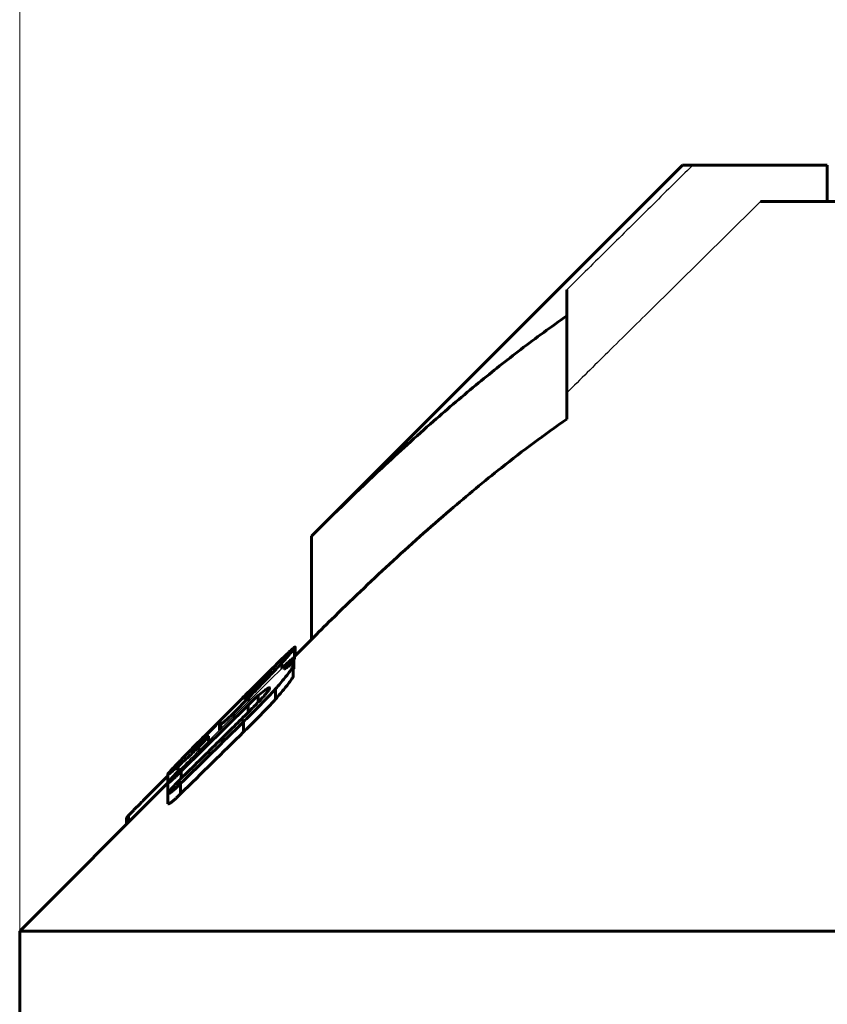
# Model space of a CAD drawing. Header units: millimetres. Extents: x 0 to 594, y 0 to 420.
# Tile 8 of 24: x 125 to 136, y 258 to 271. Entities that reach past the tile are written whole.
import ezdxf

# ---------------------------------------------------------------- set-up
doc = ezdxf.new("R2010")
doc.units = ezdxf.units.MM
for name, pattern in [('K5LT-1', [0]), ('K5LT_BASIC', [0]), ('K5LT_THIN', [0])]:
    doc.linetypes.add(name, pattern=pattern)
doc.layers.add('Системный слой', color=7, linetype='Continuous')
doc.layers.add('Системный слой (1)', color=7, linetype='Continuous', true_color=0x6c6c6c)
doc.styles.add('KDIMTEXTSTYLE', font='txt', dxfattribs={"width": 0.96, "oblique": 15, "height": 5})
doc.styles.add('KTEXTSTYLE', font='txt', dxfattribs={"width": 0.96, "height": 5})
doc.dimstyles.new('KDIMSTYLE (1.00)', dxfattribs={"dimtxt": 5, "dimasz": 1, "dimexe": 2, "dimexo": 0, "dimgap": 1, "dimtad": 1, "dimtxsty": 'KDIMTEXTSTYLE', "dimsah": 1, "dimcen": 0, "dimdle": 1, "dimadec": 0, "dimazin": 0, "dimtfac": 0.667, "dimtmove": 0, "dimatfit": 3, "dimfxl": 1, "dimtvp": 1, "dimtolj": 1, "dimtzin": 0, "dimarcsym": 0})

# ---------------------------------------------------------------- blocks, each defined once
blk = doc.blocks.new('U0')
at = {"layer": 'Системный слой (1)', "color": 150, "linetype": 'K5LT_BASIC', "lineweight": 60, "true_color": 0x0080ff}
for p, q in [((128.5, 262.21), (128.504, 262.216)), ((128.504, 262.216), (128.507, 262.221)), ((128.507, 262.221), (128.508, 262.224))]:
    blk.add_line(p, q, dxfattribs=at)
blk = doc.blocks.new('U2')
at = {"layer": 'Системный слой (1)', "color": 150, "linetype": 'K5LT_BASIC', "lineweight": 60, "true_color": 0x0080ff}
for p, q in [((126.782, 260.634), (126.782, 260.633)), ((126.782, 260.633), (126.782, 260.632)), ((126.782, 260.632), (126.783, 260.632))]:
    blk.add_line(p, q, dxfattribs=at)
blk = doc.blocks.new('U5')
at = {"layer": 'Системный слой (1)', "color": 150, "linetype": 'K5LT_BASIC', "lineweight": 60, "true_color": 0x0080ff}
for p, q in [((128.508, 262.347), (128.512, 262.353)), ((128.512, 262.353), (128.515, 262.357)), ((128.515, 262.357), (128.516, 262.36))]:
    blk.add_line(p, q, dxfattribs=at)
blk = doc.blocks.new('U9')
at = {"layer": 'Системный слой (1)', "color": 150, "linetype": 'K5LT_BASIC', "lineweight": 60, "true_color": 0x0080ff}
for p, q in [((126.783, 260.517), (126.783, 260.516)), ((126.783, 260.516), (126.784, 260.516)), ((126.784, 260.516), (126.784, 260.515))]:
    blk.add_line(p, q, dxfattribs=at)
blk = doc.blocks.new('U12')
at = {"layer": 'Системный слой (1)', "color": 150, "linetype": 'K5LT_BASIC', "lineweight": 60, "true_color": 0x0080ff}
for p, q in [((128.516, 262.392), (128.751, 262.626)), ((124.751, 258.626), (126.782, 260.657))]:
    blk.add_line(p, q, dxfattribs=at)
blk = doc.blocks.new('D0')
at = {"layer": 'Системный слой (1)'}
for points in [[(124.751, 275.823), (129.751, 276.481), (129.251, 275.823), (129.751, 275.165)], [(164.751, 275.823), (159.751, 276.481), (160.251, 275.823), (159.751, 275.165)]]:
    blk.add_hatch(color=7, dxfattribs=at).paths.add_polyline_path(points)
at = {"layer": 'Системный слой (1)', "color": 7, "linetype": 'K5LT_THIN', "lineweight": 18}
for p, q in [((124.751, 258.626), (124.751, 277.823)), ((164.751, 258.626), (164.751, 277.823)), ((124.751, 275.823), (129.751, 276.481)), ((129.751, 276.481), (129.251, 275.823)), ((160.251, 275.823), (159.751, 276.481)), ((159.751, 276.481), (164.751, 275.823)), ((129.751, 275.165), (124.751, 275.823)), ((124.751, 275.823), (164.751, 275.823)), ((129.251, 275.823), (129.751, 275.165)), ((164.751, 275.823), (159.751, 275.165)), ((159.751, 275.165), (160.251, 275.823))]:
    blk.add_line(p, q, dxfattribs=at)
blk.add_wipeout([(140.732, 276.823), (140.732, 284.205), (148.448, 284.205), (148.448, 276.823)]).dxf.layer = 'Системный слой (1)'
at = {"layer": 'Системный слой (1)', "color": 7, "insert": (140.732, 283.411), "char_height": 5, "attachment_point": 1, "style": 'KTEXTSTYLE'}
blk.add_mtext('\\fArial|b0|c204|p34;\\H5.0;\\W1.000;\\Q15;\\fGOST Type AU|b0|i0|c204|p34;\\Q15;\\W0.960;40', dxfattribs=at)
blk = doc.blocks.new('KDIMARROW_01')
at = {"layer": 'Системный слой'}
blk.add_hatch(color=0, dxfattribs=at).paths.add_polyline_path([(-5, -0.658), (0, 0), (-5, 0.658), (-4.5, 0)])
at = {"layer": 'Системный слой', "color": 0, "linetype": 'K5LT_THIN', "lineweight": 18}
for p, q in [((-4.5, 0), (-5, 0.658)), ((-5, 0.658), (0, 0)), ((0, 0), (-5, -0.658)), ((-5, -0.658), (-4.5, 0))]:
    blk.add_line(p, q, dxfattribs=at)
at = {"layer": 'Системный слой (1)', "color": 0, "linetype": 'K5LT_THIN', "lineweight": 18}
blk.add_line((305.918, 124.034), (303.918, 124.034), dxfattribs=at)

msp = doc.modelspace()

# ---------------------------------------------------------------- linework, layer by layer
at = {"layer": 'Системный слой (1)', "color": 150, "linetype": 'K5LT_BASIC', "lineweight": 60, "true_color": 0x0080ff}
for p, q in [((128.751, 264.041), (133.836, 269.126)), ((133.836, 269.126), (133.978, 269.126)), ((135.82, 269.126), (133.978, 269.126)), ((135.82, 268.626), (135.82, 269.126)), ((134.905, 268.626), (143.001, 268.626)), ((132.251, 267.419), (132.251, 267.06)), ((132.251, 265.646), (132.251, 267.06)), ((128.751, 262.626), (128.751, 264.041)), ((128.528, 262.404), (128.528, 262.521)), ((128.516, 262.504), (128.516, 262.501)), ((128.516, 262.36), (128.516, 262.501)), ((128.265, 262.276), (128.265, 262.279)), ((128.343, 262.227), (128.343, 262.301)), ((128.5, 262.284), (128.5, 262.267)), ((128.5, 262.126), (128.5, 262.267)), ((128.508, 262.374), (128.508, 262.366)), ((128.508, 262.224), (128.508, 262.366)), ((128.194, 262.186), (128.194, 262.182)), ((128.387, 262.226), (128.377, 262.216)), ((128.377, 262.216), (128.377, 262.214)), ((128.387, 262.221), (128.387, 262.226)), ((127.83, 261.846), (127.689, 261.706)), ((127.83, 261.845), (127.83, 261.846)), ((127.837, 261.844), (127.88, 261.887)), ((127.837, 261.802), (127.837, 261.844)), ((127.88, 261.845), (127.88, 261.887)), ((128.02, 261.764), (128.02, 261.855)), ((128.257, 261.805), (128.257, 261.946)), ((127.881, 261.725), (126.965, 260.817)), ((127.689, 261.706), (127.559, 261.575)), ((127.89, 261.827), (127.68, 261.615)), ((127.689, 261.705), (127.689, 261.706)), ((127.853, 261.818), (127.837, 261.802)), ((127.881, 261.624), (127.881, 261.725)), ((127.89, 261.778), (127.89, 261.827)), ((127.679, 261.569), (127.68, 261.615)), ((127.496, 261.503), (127.488, 261.495)), ((127.488, 261.379), (127.488, 261.495)), ((127.496, 261.387), (127.496, 261.503)), ((127.506, 261.397), (127.506, 261.466)), ((127.82, 261.356), (127.82, 261.498)), ((127.339, 261.299), (127.339, 261.296)), ((127.339, 261.231), (127.339, 261.296)), ((127.208, 261.154), (127.192, 261.138)), ((127.208, 261.101), (127.208, 261.154)), ((126.957, 260.712), (127.149, 260.901)), ((126.975, 260.985), (126.975, 260.988)), ((126.782, 260.634), (126.782, 260.775)), ((126.783, 260.779), (126.783, 260.781)), ((126.921, 260.815), (126.921, 260.883)), ((126.965, 260.72), (126.965, 260.817)), ((126.782, 260.754), (126.469, 260.442)), ((126.783, 260.658), (126.783, 260.659)), ((126.783, 260.517), (126.783, 260.658)), ((126.957, 260.508), (126.957, 260.649)), ((126.783, 260.371), (126.783, 260.512)), ((126.216, 260.092), (126.216, 260.178)), ((126.243, 260.118), (126.243, 260.21)), ((124.751, 258.626), (164.751, 258.626)), ((124.751, 249.626), (124.751, 258.626))]:
    msp.add_line(p, q, dxfattribs=at)
msp.add_arc((1142.231, -771.391), 1447.618, 134.486794, 134.534704, dxfattribs=at)
at = {"layer": 'Системный слой (1)', "color": 7, "linetype": 'K5LT-1'}
for points, knots in [([(133.978, 269.126), (133.881, 269.031), (133.686, 268.839), (133.302, 268.459), (132.823, 267.985), (132.441, 267.608), (132.251, 267.419)], [0, 0, 0, 0, 0.265357, 0.530715, 1.053192, 1.575669, 1.575669, 1.575669, 1.575669]), ([(134.905, 268.626), (134.661, 268.386), (134.173, 267.905), (133.475, 267.216), (132.835, 266.583), (132.437, 266.19), (132.251, 266.005)], [0, 0, 0, 0, 1.44746, 2.894893, 4.144494, 5.255882, 5.255882, 5.255882, 5.255882]), ([(126.93, 260.825), (127.087, 260.98), (127.561, 261.451), (128.035, 261.922), (128.353, 262.237)], [0, 0, 0, 0, 0.380205, 1.153581, 1.153581, 1.153581, 1.153581])]:
    msp.add_open_spline(points, degree=3, knots=knots, dxfattribs=at)
at = {"layer": 'Системный слой (1)', "color": 150, "linetype": 'K5LT_BASIC', "lineweight": 60, "true_color": 0x0080ff}
for points, knots in [([(132.251, 267.06), (132.038, 266.912), (131.631, 266.615), (131.022, 266.131), (130.386, 265.59), (129.62, 264.894), (129.068, 264.358), (128.751, 264.041)], [0, 0, 0, 0, 1.387012, 2.67714, 4.083997, 5.726255, 8, 8, 8, 8]), ([(132.251, 265.646), (131.947, 265.435), (131.41, 265.034), (130.601, 264.365), (129.825, 263.67), (129.195, 263.068), (128.841, 262.717), (128.751, 262.626)], [0, 0, 0, 0, 1.976475, 3.553393, 5.475363, 7.34919, 8, 8, 8, 8]), ([(128.265, 262.279), (128.291, 262.304), (128.329, 262.341), (128.38, 262.391), (128.419, 262.428), (128.464, 262.471), (128.496, 262.5), (128.517, 262.517), (128.526, 262.523), (128.528, 262.522), (128.528, 262.521)], [0, 0, 0, 0, 2.151305, 3.224126, 4.605271, 5.902664, 8.075218, 8.915326, 10.096859, 11, 11, 11, 11]), ([(127.653, 261.669), (127.725, 261.741), (127.823, 261.838), (127.952, 261.967), (128.08, 262.094), (128.217, 262.23), (128.33, 262.34), (128.378, 262.386), (128.394, 262.401)], [0, 0, 0, 0, 2.478043, 3.3209, 4.483187, 6.949627, 8.310628, 9, 9, 9, 9]), ([(128.343, 262.301), (128.365, 262.326), (128.404, 262.369), (128.448, 262.418), (128.474, 262.448), (128.489, 262.465), (128.502, 262.481), (128.513, 262.495), (128.516, 262.5), (128.516, 262.501)], [0, 0, 0, 0, 2.96009, 5.194346, 6.355038, 7.164113, 7.875796, 9.038355, 10, 10, 10, 10]), ([(128.516, 262.504), (128.516, 262.505), (128.515, 262.506), (128.51, 262.504), (128.502, 262.498), (128.482, 262.482), (128.446, 262.45), (128.409, 262.416), (128.394, 262.401)], [0, 0, 0, 0, 1.136079, 1.986127, 2.981936, 4.192642, 7.163036, 9, 9, 9, 9]), ([(127.83, 261.846), (127.878, 261.894), (127.947, 261.963), (128.039, 262.055), (128.138, 262.153), (128.214, 262.228), (128.265, 262.279)], [0, 0, 0, 0, 2.260503, 3.282104, 4.393278, 7, 7, 7, 7]), ([(127.89, 261.827), (127.942, 261.88), (128.025, 261.965), (128.132, 262.078), (128.233, 262.184), (128.302, 262.257), (128.343, 262.301)], [0, 0, 0, 0, 2.269815, 3.602064, 4.880677, 7, 7, 7, 7]), ([(128.257, 261.946), (128.302, 261.998), (128.355, 262.06), (128.406, 262.124), (128.433, 262.159), (128.466, 262.203), (128.494, 262.245), (128.5, 262.263), (128.5, 262.267)], [0, 0, 0, 0, 3.481941, 4.148827, 4.717471, 6.12149, 7.762537, 9, 9, 9, 9]), ([(128.508, 262.374), (128.502, 262.37), (128.49, 262.361), (128.469, 262.345), (128.447, 262.326), (128.422, 262.304), (128.391, 262.275), (128.368, 262.252), (128.353, 262.237)], [0, 0, 0, 0, 1.629055, 2.906814, 4.327646, 5.612699, 6.806872, 9, 9, 9, 9]), ([(128.5, 262.284), (128.5, 262.287), (128.497, 262.29), (128.487, 262.287), (128.474, 262.282), (128.456, 262.271), (128.426, 262.251), (128.398, 262.23), (128.377, 262.214)], [0, 0, 0, 0, 1.589893, 2.42004, 3.594507, 4.801238, 6.039426, 9, 9, 9, 9]), ([(128.387, 262.226), (128.401, 262.241), (128.423, 262.264), (128.451, 262.294), (128.468, 262.314), (128.481, 262.329), (128.491, 262.341), (128.499, 262.351), (128.506, 262.36), (128.508, 262.364), (128.508, 262.366)], [0, 0, 0, 0, 2.964952, 4.614973, 6.069953, 7.061237, 7.972172, 8.876657, 9.735021, 11, 11, 11, 11]), ([(127.853, 261.818), (127.894, 261.86), (127.952, 261.919), (128.024, 261.994), (128.064, 262.036), (128.099, 262.074), (128.128, 262.105), (128.154, 262.133), (128.172, 262.153), (128.184, 262.168), (128.192, 262.178), (128.194, 262.182), (128.194, 262.182)], [0, 0, 0, 0, 3.580268, 5.100923, 6.634919, 7.401923, 8.638999, 9.787158, 10.576912, 11.310979, 12.195734, 13, 13, 13, 13]), ([(128.194, 262.186), (128.194, 262.187), (128.193, 262.187), (128.188, 262.184), (128.182, 262.179), (128.171, 262.169), (128.153, 262.152), (128.128, 262.129), (128.098, 262.1), (128.064, 262.068), (127.993, 261.998), (127.931, 261.937), (127.88, 261.887)], [0, 0, 0, 0, 0.738498, 1.123605, 1.651676, 2.333878, 3.221478, 4.296456, 5.505838, 6.723998, 7.929675, 13, 13, 13, 13]), ([(128.257, 261.805), (128.302, 261.857), (128.355, 261.919), (128.406, 261.983), (128.433, 262.017), (128.466, 262.061), (128.494, 262.104), (128.5, 262.121), (128.5, 262.126)], [0, 0, 0, 0, 3.481941, 4.148827, 4.717471, 6.12149, 7.762537, 9, 9, 9, 9]), ([(127.82, 261.498), (127.87, 261.547), (127.949, 261.625), (128.096, 261.775), (128.192, 261.876), (128.257, 261.946)], [0, 0, 0, 0, 1.967568, 3.131583, 6, 6, 6, 6]), ([(127.837, 261.844), (127.835, 261.842), (127.833, 261.84), (127.831, 261.837), (127.829, 261.836), (127.828, 261.835), (127.828, 261.835)], [0, 0, 0, 0, 2.590616, 3.984401, 5.278209, 7, 7, 7, 7]), ([(127.828, 261.835), (127.828, 261.833), (127.829, 261.83), (127.83, 261.824), (127.833, 261.816), (127.835, 261.808), (127.837, 261.802)], [0, 0, 0, 0, 1.476822, 2.71056, 4.134393, 7, 7, 7, 7]), ([(127.881, 261.725), (127.893, 261.738), (127.912, 261.755), (127.937, 261.78), (127.956, 261.798), (127.975, 261.816), (127.997, 261.836), (128.012, 261.848), (128.02, 261.855)], [0, 0, 0, 0, 2.296855, 3.391213, 4.702479, 5.903063, 6.992454, 9, 9, 9, 9]), ([(128.02, 261.855), (128.049, 261.879), (128.086, 261.909), (128.128, 261.939), (128.154, 261.956), (128.173, 261.965), (128.177, 261.962), (128.177, 261.959)], [0, 0, 0, 0, 3.041361, 4.105165, 5.323279, 6.832619, 8, 8, 8, 8]), ([(128.177, 261.959), (128.177, 261.957), (128.176, 261.953), (128.172, 261.944), (128.164, 261.931), (128.15, 261.91), (128.129, 261.884), (128.097, 261.847), (128.071, 261.818), (128.055, 261.8)], [0, 0, 0, 0, 1.067082, 1.883444, 3.012436, 4.373345, 5.917926, 7.526436, 10, 10, 10, 10]), ([(128.055, 261.8), (128.055, 261.8), (128.054, 261.799), (128.053, 261.798), (128.051, 261.796), (128.048, 261.793), (128.043, 261.787), (128.034, 261.778), (128.017, 261.761), (127.992, 261.735), (127.957, 261.7), (127.905, 261.648), (127.798, 261.541), (127.543, 261.289), (127.312, 261.061), (127.149, 260.901)], [0, 0, 0, 0, 0.033413, 0.065604, 0.095438, 0.145508, 0.23215, 0.387365, 0.671081, 1.119779, 1.730204, 2.574093, 3.850204, 7.415601, 16, 16, 16, 16]), ([(127.82, 261.356), (127.87, 261.405), (127.949, 261.483), (128.096, 261.634), (128.192, 261.734), (128.257, 261.805)], [0, 0, 0, 0, 1.967568, 3.131583, 6, 6, 6, 6]), ([(126.975, 260.988), (127.021, 261.035), (127.092, 261.107), (127.197, 261.213), (127.288, 261.304), (127.411, 261.427), (127.503, 261.519), (127.559, 261.575)], [0, 0, 0, 0, 2.057392, 3.086999, 4.415999, 5.81559, 8, 8, 8, 8]), ([(127.653, 261.669), (127.593, 261.608), (127.459, 261.474), (127.326, 261.341), (127.253, 261.268)], [0, 0, 0, 0, 2.245032, 5, 5, 5, 5]), ([(127.506, 261.466), (127.506, 261.464), (127.509, 261.462), (127.521, 261.47), (127.532, 261.478), (127.542, 261.486), (127.556, 261.497), (127.577, 261.516), (127.618, 261.554), (127.656, 261.591), (127.68, 261.615)], [0, 0, 0, 0, 2.613705, 4.098506, 4.618598, 5.31409, 6.076653, 6.85573, 8.28255, 11, 11, 11, 11]), ([(127.488, 261.495), (127.443, 261.45), (127.364, 261.37), (127.278, 261.283), (127.22, 261.223), (127.175, 261.177), (127.138, 261.138), (127.117, 261.114), (127.107, 261.102), (127.098, 261.092), (127.096, 261.088), (127.096, 261.087)], [0, 0, 0, 0, 3.167977, 5.524074, 6.294791, 7.738809, 9.200875, 9.890941, 10.50128, 10.989375, 12, 12, 12, 12]), ([(127.208, 261.154), (127.22, 261.166), (127.24, 261.186), (127.267, 261.215), (127.291, 261.24), (127.311, 261.262), (127.326, 261.279), (127.334, 261.289), (127.338, 261.294), (127.339, 261.296)], [0, 0, 0, 0, 2.0462, 3.469608, 5.114136, 6.69772, 8.071111, 9.167716, 10, 10, 10, 10]), ([(127.339, 261.299), (127.339, 261.299), (127.338, 261.299), (127.334, 261.296), (127.328, 261.292), (127.32, 261.284), (127.309, 261.274), (127.29, 261.257), (127.273, 261.242), (127.261, 261.231)], [0, 0, 0, 0, 0.796601, 1.445995, 2.367245, 3.599608, 4.913356, 6.221497, 10, 10, 10, 10]), ([(127.253, 261.268), (127.205, 261.22), (127.114, 261.128), (127.012, 261.023), (126.935, 260.944), (126.877, 260.884), (126.828, 260.833), (126.803, 260.804), (126.789, 260.787), (126.783, 260.779), (126.782, 260.776), (126.782, 260.775)], [0, 0, 0, 0, 2.672838, 5.134842, 6.090894, 7.614268, 9.215202, 10.148092, 10.649099, 11.553228, 12, 12, 12, 12]), ([(127.261, 261.231), (127.242, 261.213), (127.211, 261.184), (127.173, 261.149), (127.147, 261.125), (127.128, 261.109), (127.115, 261.098), (127.106, 261.091), (127.098, 261.086), (127.096, 261.085), (127.096, 261.087)], [0, 0, 0, 0, 2.300991, 3.845776, 5.262191, 6.459112, 7.346373, 8.223839, 9.204166, 11, 11, 11, 11]), ([(126.921, 260.883), (126.945, 260.906), (126.988, 260.944), (127.041, 260.993), (127.077, 261.027), (127.109, 261.057), (127.148, 261.095), (127.177, 261.123), (127.192, 261.138)], [0, 0, 0, 0, 2.906916, 4.718761, 5.461087, 6.409098, 7.73365, 9, 9, 9, 9]), ([(126.783, 260.781), (126.783, 260.783), (126.792, 260.794), (126.82, 260.826), (126.867, 260.876), (126.922, 260.934), (126.965, 260.977), (126.975, 260.988)], [0, 0, 0, 0, 1.789374, 2.928937, 4.433781, 7.133698, 8, 8, 8, 8]), ([(126.782, 260.775), (126.782, 260.772), (126.789, 260.774), (126.818, 260.795), (126.842, 260.814), (126.874, 260.842), (126.902, 260.866), (126.921, 260.883)], [0, 0, 0, 0, 3.233303, 4.399783, 5.527555, 6.421479, 8, 8, 8, 8]), ([(126.783, 260.658), (126.783, 260.657), (126.784, 260.656), (126.789, 260.658), (126.796, 260.662), (126.805, 260.669), (126.817, 260.678), (126.832, 260.691), (126.851, 260.708), (126.876, 260.731), (126.914, 260.767), (126.945, 260.798), (126.965, 260.817)], [0, 0, 0, 0, 1.255582, 2.044086, 2.87276, 3.698185, 4.533995, 5.495935, 6.616017, 7.852517, 9.716137, 13, 13, 13, 13]), ([(126.93, 260.825), (126.913, 260.808), (126.886, 260.781), (126.85, 260.742), (126.82, 260.709), (126.801, 260.686), (126.792, 260.675)], [0, 0, 0, 0, 2.238316, 3.359165, 5.19635, 7, 7, 7, 7]), ([(126.957, 260.712), (126.934, 260.688), (126.901, 260.654), (126.866, 260.616), (126.848, 260.596), (126.832, 260.579), (126.816, 260.56), (126.802, 260.543), (126.791, 260.529), (126.785, 260.518), (126.783, 260.514), (126.783, 260.512)], [0, 0, 0, 0, 3.666514, 5.168254, 5.875233, 6.862434, 7.968393, 9.084509, 10.08118, 10.884176, 12, 12, 12, 12]), ([(126.792, 260.675), (126.79, 260.673), (126.788, 260.671), (126.786, 260.667), (126.785, 260.665), (126.783, 260.662), (126.783, 260.66), (126.783, 260.659)], [0, 0, 0, 0, 1.366936, 2.45683, 3.992028, 5.487286, 8, 8, 8, 8]), ([(126.783, 260.512), (126.786, 260.511), (126.793, 260.511), (126.808, 260.519), (126.819, 260.527), (126.834, 260.538), (126.85, 260.551), (126.867, 260.565), (126.89, 260.585), (126.92, 260.613), (126.944, 260.637), (126.957, 260.649)], [0, 0, 0, 0, 2.656017, 3.530082, 4.492977, 5.522651, 6.442647, 7.374186, 8.261224, 10.016503, 12, 12, 12, 12]), ([(126.783, 260.371), (126.786, 260.369), (126.793, 260.37), (126.808, 260.378), (126.819, 260.386), (126.834, 260.396), (126.85, 260.409), (126.867, 260.424), (126.89, 260.444), (126.92, 260.472), (126.944, 260.495), (126.957, 260.508)], [0, 0, 0, 0, 2.656017, 3.530082, 4.492977, 5.522651, 6.442647, 7.374186, 8.261224, 10.016503, 12, 12, 12, 12]), ([(126.243, 260.21), (126.253, 260.221), (126.271, 260.241), (126.3, 260.271), (126.346, 260.319), (126.405, 260.377), (126.453, 260.425), (126.469, 260.442)], [0, 0, 0, 0, 1.509445, 2.203137, 3.226347, 6.346664, 8, 8, 8, 8]), ([(126.216, 260.178), (126.216, 260.178), (126.216, 260.179), (126.217, 260.18), (126.219, 260.182), (126.221, 260.185), (126.226, 260.191), (126.233, 260.2), (126.24, 260.207), (126.243, 260.21)], [0, 0, 0, 0, 0.686058, 1.198733, 1.925253, 2.85007, 4.148104, 7.759406, 10, 10, 10, 10])]:
    msp.add_open_spline(points, degree=3, knots=knots, dxfattribs=at)
for points in [[(127.82, 261.498), (127.532, 261.215), (127.245, 260.932), (126.957, 260.649)], [(127.506, 261.466), (127.503, 261.485), (127.499, 261.498), (127.496, 261.503)]]:
    msp.add_open_spline(points, degree=3, dxfattribs=at)

# ---------------------------------------------------------------- block references
at = {"layer": 'Системный слой (1)'}
for name in ['U12', 'U5', 'U0', 'U2', 'U9']:
    msp.add_blockref(name, (0, 0), dxfattribs=at)

# ---------------------------------------------------------------- next in the draw order: dimensions: what is measured, and where the dimension line sits
at = {"layer": 'Системный слой (1)', "color": 7}
dim = msp.add_linear_dim(base=(124.751, 275.823), p1=(164.751, 258.626), p2=(124.751, 258.626), dimstyle='KDIMSTYLE (1.00)', override={"dimexo": 0, "dimpost": '\\fGOST Type AU|b0|c204|p34;\\H5.0;\\W0.960;\\Q15;<>', "dimblk1": 'KDIMARROW_01', "dimblk2": 'KDIMARROW_01', "dimse1": 0, "dimse2": 0, "dimclrt": 7, "dimtol": 1, "dimtp": 0, "dimtm": 0, "dimtdec": 5, "dimtolj": 1}, dxfattribs=at)
dim.commit()
dim.dimension.update_dxf_attribs({"geometry": 'D0', "text_midpoint": (144.751, 275.823), "dimtype": 160})

doc.saveas('drawing.dxf')
